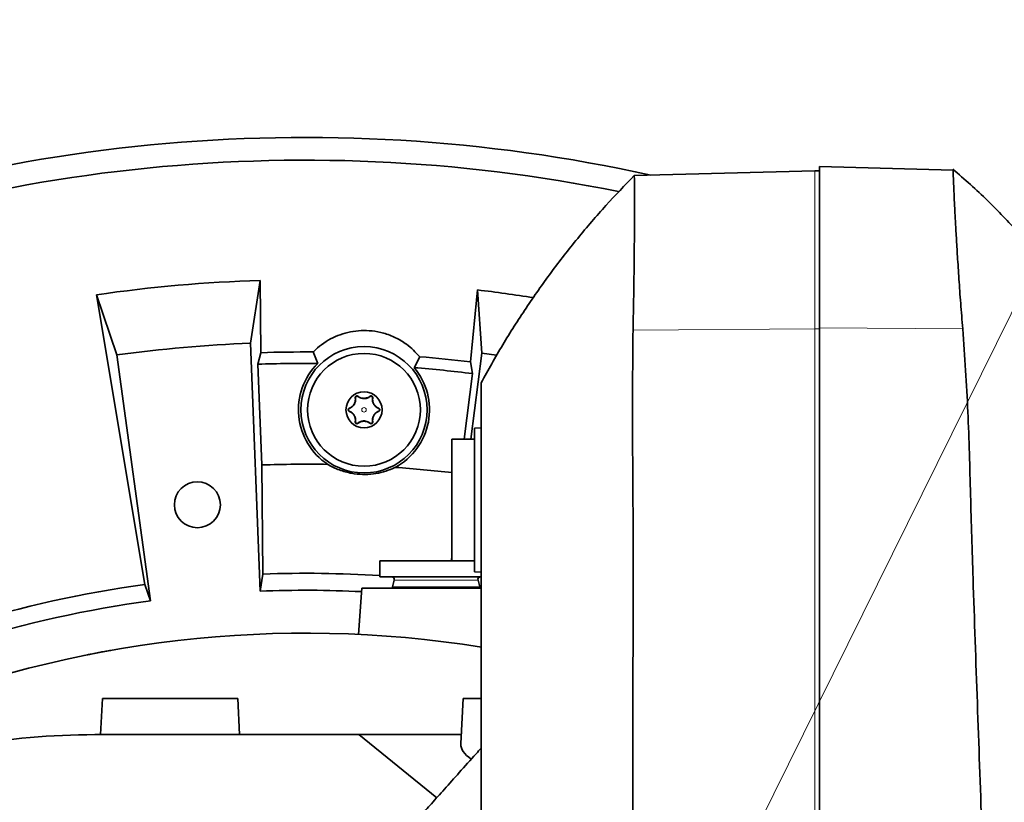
# Model space of a CAD drawing. Header units: millimetres. Extents: x 0 to 14900, y 0 to 10500.
# Tile 33 of 46: x 10758 to 10976, y 5941 to 6115. Entities that reach past the tile are written whole.
import ezdxf

# ---------------------------------------------------------------- set-up
doc = ezdxf.new("R2010")
doc.units = ezdxf.units.MM
doc.header["$LTSCALE"] = 25
doc.styles.add('SLDTEXTSTYLE0', font='TXT', dxfattribs={"width": 0.605})
doc.dimstyles.new('SLDDIMSTYLE1', dxfattribs={"dimtxt": 87.5, "dimasz": 87.5, "dimexe": 0, "dimexo": 0.0625, "dimgap": 21.875, "dimtad": 1, "dimdec": 4, "dimlfac": 25, "dimzin": 12, "dimdsep": 46, "dimtxsty": 'SLDTEXTSTYLE0', "dimsah": 1, "dimcen": 0.09, "dimadec": 1, "dimazin": 3, "dimtfac": 1, "dimtofl": 0, "dimtmove": 0, "dimatfit": 3, "dimfxl": 1, "dimfrac": 2, "dimtolj": 1, "dimtzin": 12, "dimarcsym": 0})
doc.dimstyles.new('SLDDIMSTYLE2', dxfattribs={"dimtxt": 87.5, "dimasz": 87.5, "dimexe": 0, "dimexo": 0.0625, "dimgap": 21.875, "dimtad": 1, "dimdec": 1, "dimrnd": 1e-09, "dimzin": 12, "dimdsep": 46, "dimtxsty": 'SLDTEXTSTYLE0', "dimsah": 1, "dimcen": 0, "dimadec": 0, "dimazin": 3, "dimtfac": 1, "dimtofl": 0, "dimtmove": 0, "dimatfit": 3, "dimfxl": 1, "dimfrac": 2, "dimtolj": 1, "dimtzin": 12, "dimarcsym": 0})

# ---------------------------------------------------------------- blocks, each defined once
blk = doc.blocks.new('_D_6')
at = {"color": 7, "linetype": 'Continuous', "lineweight": 0}
for p, q in [((8210.66, 6193.83), (7985.54, 6233.52)), ((12219.93, 5733.49), (13700.97, 5733.49))]:
    blk.add_line(p, q, dxfattribs=at)
at = {"color": 7, "linetype": 'Continuous', "lineweight": 18}
blk.add_arc((10821.38, 5733.49), 2842.09, 0, 170, dxfattribs=at)
for points in [[(8022.47, 6227.01), (8051.27, 6310.58), (8026.72, 6315.29)], [(13663.47, 5733.49), (13674.62, 5821.17), (13649.62, 5820.78)]]:
    blk.add_solid(points, dxfattribs=at)
at = {"color": 7, "linetype": 'Continuous', "lineweight": 18, "insert": (10955.07, 8687.96), "char_height": 87.5, "attachment_point": 1, "rotation": 355, "style": 'SLDTEXTSTYLE0'}
blk.add_mtext('170°', dxfattribs=at)
blk = doc.blocks.new('_D_8')
at = {"color": 7, "linetype": 'Continuous', "lineweight": 0}
for q in [(11817.74, 6729.85), (10821.38, 5733.49)]:
    blk.add_line((11465.55, 6377.66), q, dxfattribs=at)
at = {"color": 7, "linetype": 'Continuous', "lineweight": 18}
blk.add_solid([(11465.55, 6377.66), (11536.27, 6430.69), (11518.59, 6448.37)], dxfattribs=at)
at = {"color": 7, "linetype": 'Continuous', "lineweight": 18, "insert": (11534.91, 6606.39), "char_height": 87.5, "attachment_point": 1, "rotation": 45, "style": 'SLDTEXTSTYLE0'}
blk.add_mtext('R911', dxfattribs=at)
blk = doc.blocks.new('_D_9')
at = {"color": 7, "linetype": 'Continuous', "lineweight": 0}
blk.add_line((11974.96, 8064.68), (10821.38, 5733.49), dxfattribs=at)
at = {"color": 7, "linetype": 'Continuous', "lineweight": 18}
blk.add_solid([(11974.96, 8064.68), (11924.94, 7991.8), (11947.35, 7980.71)], dxfattribs=at)
at = {"color": 7, "linetype": 'Continuous', "lineweight": 18, "insert": (11217.86, 6788.82), "char_height": 87.5, "attachment_point": 1, "rotation": 63.6718, "style": 'SLDTEXTSTYLE0'}
blk.add_mtext('R2601', dxfattribs=at)

msp = doc.modelspace()

# ---------------------------------------------------------------- linework, layer by layer
at = {"color": 7, "linetype": 'Continuous', "lineweight": 35}
for p, q in [((10894.3111532, 6080.4099109), (10934.3804458, 6081.4591623)), ((10934.3804458, 6081.4591623), (10935.3804458, 6081.4853482)), ((10935.3804458, 6082.3806045), (10965.0856028, 6081.6027476)), ((10935.3804458, 6082.3806045), (10935.3804458, 6046.669504)), ((10811.3699206, 6057.1582401), (10809.2099029, 6043.2463494)), ((10811.5142789, 6041.14605), (10811.3699206, 6057.1582401)), ((10859.5628292, 6055.0540922), (10858.0234659, 6039.115415)), ((10860.5021263, 6041.0068826), (10859.5628292, 6055.0540922)), ((10775.0336808, 6053.979231), (10785.7572211, 5989.7834892)), ((10779.5766574, 6040.6537764), (10775.0336808, 6053.979231)), ((10935.3804458, 6046.669504), (10935.3804458, 5786.1892603)), ((10809.2099029, 6043.2463494), (10811.3691928, 5988.2887524)), ((10810.8613868, 6038.5903718), (10811.5142789, 6041.14605)), ((10824.1074855, 6038.7594698), (10823.1155326, 6041.299315)), ((10858.0822814, 6021.9853482), (10860.5021263, 6041.0068826)), ((10860.5021263, 6041.0068826), (10863.8024308, 6040.5690098)), ((10786.9934586, 5986.156152), (10779.5766574, 6040.6537764)), ((10846.7288692, 6040.2587272), (10845.5173446, 6037.8159844)), ((10858.0234659, 6039.115415), (10858.4511316, 6036.5125587)), ((10810.8613868, 6038.5903718), (10811.7386427, 6016.2627174)), ((10856.603037, 6021.9853482), (10858.4511316, 6036.5125587)), ((10860.3804458, 6024.4853482), (10858.8804458, 6024.4067365)), ((10858.8804458, 6024.4067365), (10858.8804458, 5992.5639599)), ((10858.8804458, 6021.9853482), (10853.8804458, 6021.9853482)), ((10853.8804458, 6021.9853482), (10853.8804458, 5994.9853482)), ((10811.9567686, 5992.0756526), (10811.7386427, 6016.2627174)), ((10853.8804458, 5996.2190986), (10853.7612863, 5994.9853482)), ((10837.8804458, 5994.9853482), (10837.8804458, 5991.4853482)), ((10837.8804458, 5994.9853482), (10853.8804458, 5994.9853482)), ((10853.8804458, 5994.9853482), (10858.8804458, 5994.9853482)), ((10811.9567686, 5992.0756526), (10811.3691928, 5988.2887524)), ((10837.8804458, 5991.4853482), (10860.5220412, 5991.4853482)), ((10858.8804458, 5992.5639599), (10860.3804458, 5992.4853482)), ((10785.7572211, 5989.7834892), (10786.9934586, 5986.156152)), ((10833.8804458, 5988.9853482), (10833.1614956, 5978.7038808)), ((10860.427599, 5988.9853482), (10833.8804458, 5988.9853482)), ((10841.087294, 5990.7300568), (10840.6872607, 5989.237112)), ((10860.073631, 5989.237112), (10859.6735976, 5990.7300568)), ((10776.3804458, 5964.4853482), (10775.9611836, 5956.4853482)), ((10776.3804458, 5964.4853482), (10806.3804458, 5964.4853482)), ((10806.7997081, 5956.4853482), (10806.3804458, 5964.4853482)), ((10856.3804458, 5964.4853482), (10855.8562495, 5954.4830858)), ((10856.3804458, 5964.4853482), (10860.2575805, 5964.4853482)), ((10774.6764156, 5956.4853482), (10833.2450216, 5956.4853482)), ((10833.2450216, 5956.4853482), (10850.5063336, 5942.4879699)), ((10855.9611836, 5956.4853482), (10833.2450216, 5956.4853482))]:
    msp.add_line(p, q, dxfattribs=at)
at = {"color": 8, "linetype": 'Continuous', "lineweight": 18}
for p, q in [((10934.3804458, 6081.4591623), (10934.3804458, 6046.4075577)), ((10894.0489368, 6046.1073259), (10934.3804458, 6046.4075577)), ((10934.3804458, 6046.4075577), (10935.3804458, 6046.4150018)), ((10934.3804458, 6046.4075577), (10934.3804458, 5785.9273139)), ((10935.3804458, 6046.669504), (10967.1864593, 6046.4327369)), ((10832.5048365, 6031.1238937), (10832.4407304, 6031.1148109)), ((10833.0332031, 6031.4289463), (10833.073122, 6031.4799224)), ((10835.7276886, 6031.4289463), (10835.6877696, 6031.4799224)), ((10836.2560551, 6031.1238937), (10836.3201613, 6031.1148109)), ((10831.1575938, 6028.7904008), (10831.1334066, 6028.8504597)), ((10831.1575938, 6028.1802956), (10831.1334066, 6028.1202367)), ((10837.6032979, 6028.7904008), (10837.627485, 6028.8504597)), ((10837.6032979, 6028.1802956), (10837.627485, 6028.1202367)), ((10832.5048365, 6025.8468027), (10832.4407304, 6025.8558855)), ((10836.2560551, 6025.8468027), (10836.3201613, 6025.8558855)), ((10833.0332031, 6025.5417502), (10833.073122, 6025.490774)), ((10835.7276886, 6025.5417502), (10835.6877696, 6025.490774)), ((10840.6872607, 5989.237112), (10860.073631, 5989.237112)), ((10841.087294, 5990.7300568), (10859.6735976, 5990.7300568))]:
    msp.add_line(p, q, dxfattribs=at)
at = {"color": 7, "linetype": 'Continuous', "lineweight": 35}
for centre, radius in [((10834.3804458, 6028.4853482), 14), ((10834.3804458, 6028.4853482), 12.5), ((10834.3804458, 6028.4853482), 4), ((10797.4126166, 6007.4388902), 5.1)]:
    msp.add_circle(centre, radius, dxfattribs=at)
at = {"color": 8, "linetype": 'Continuous', "lineweight": 18}
msp.add_circle((10834.3804458, 6028.4853482), 0.5, dxfattribs=at)
at = {"color": 7, "linetype": 'Continuous', "lineweight": 18}
for radius in [2601, 911]:
    msp.add_arc((10821.3804458, 5733.4853482), radius, 190, 170, dxfattribs=at)
at = {"color": 7, "linetype": 'Continuous', "lineweight": 35}
for centre, radius, start, end in [((10821.3804458, 5733.4853482), 355.3711066, 77.554426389, 113.552058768), ((10821.3804458, 5733.4853482), 350.3352259, 78.564005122, 114.029950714), ((10821.3804458, 5733.4853482), 323.8276572, 91.771473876, 98.228526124), ((10821.3804458, 5733.4853482), 323.8276572, 81.019545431, 83.228526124), ((10821.3804458, 5733.4853482), 310, 92.25, 97.75), ((10821.3804458, 5733.4853482), 307.8188569, 89.677038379, 91.836750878), ((10821.3804458, 5733.4853482), 307.8188569, 83.163249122, 85.276429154), ((10821.3804458, 5733.4853482), 305.2863017, 89.488185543, 91.974595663), ((10834.3804458, 6028.4853482), 14.5289809, 134.996761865, 236.402039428), ((10834.3804458, 6028.4853482), 14.5289809, 298.551428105, 39.956705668), ((10821.3804458, 5733.4853482), 305.2863017, 83.025404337, 85.46528199), ((10821.3804458, 5733.4853482), 282.9416988, 88.995503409, 91.952846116), ((10821.3804458, 5733.4853482), 282.9416988, 83.404181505, 85.957964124), ((10821.3804458, 5733.4853482), 258.7619586, 86.344044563, 92.087077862), ((10840.5077385, 5990.8853482), 0.6, 345, 90), ((10860.2531531, 5990.8853482), 0.6, 90, 195), ((10821.3804458, 5733.4853482), 258.7619586, 97.912922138, 107.087077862), ((10840.8804458, 5989.1853482), 0.2, 165, 270), ((10859.8804458, 5989.1853482), 0.2, 270, 14.999999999), ((10821.3804458, 5733.4853482), 255, 87.202901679, 92.25), ((10821.3804458, 5733.4853482), 255, 97.75, 107.25), ((10821.3804458, 5733.4853482), 245.5, 80.852896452, 112.38532819), ((10774.6764156, 5795.9776572), 160.507691, 90, 100.279979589)]:
    msp.add_arc(centre, radius, start, end, dxfattribs=at)
msp.add_ellipse((10871.3804458, 5954.3525594), major_axis=(15.5276163, 0), ratio=0.4005407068, start_param=3.120604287, end_param=3.6953649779, dxfattribs=at)
for points, knots in [([(10894.3191243, 6080.4022197), (10892.2158822, 6078.225448), (10887.9216572, 6073.7810963), (10881.7757277, 6066.5912337), (10875.8492319, 6059.0046628), (10870.3044749, 6051.1222717), (10865.1138163, 6043.0033769), (10861.9489528, 6037.3079854), (10860.3804458, 6034.4853482)], [0, 0, 0, 0, 0.1660570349, 0.3390414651, 0.5089121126, 0.6756138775, 0.8392341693, 1, 1, 1, 1]), ([(10894.3111532, 6080.4099109), (10894.3307086, 6080.2763402), (10894.3698193, 6080.0091985), (10894.3944426, 6077.9162959), (10894.3991625, 6074.6080672), (10894.3801837, 6070.1023395), (10894.3377724, 6064.5170866), (10894.2689045, 6058.4545506), (10894.1801904, 6052.2609211), (10894.0926879, 6048.1585212), (10894.0489368, 6046.1073259)], [0, 0, 0, 0, 0.1314265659, 0.26285342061, 0.39427942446, 0.52570550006, 0.6571404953, 0.78857533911, 0.89428791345, 1, 1, 1, 1]), ([(10979.549861, 6067.7529127), (10977.3047059, 6070.1648565), (10972.6983212, 6075.1134416), (10967.6040691, 6079.5586222), (10964.992759, 6081.8372187)], [0, 0, 0, 0, 0.4874006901, 1, 1, 1, 1]), ([(10967.1864593, 6046.4327369), (10967.0300831, 6048.3348843), (10966.7167297, 6052.14649), (10966.3379259, 6057.5157964), (10966.0214908, 6062.3869244), (10965.762426, 6066.6889125), (10965.551877, 6070.4349704), (10965.3800869, 6073.7112799), (10965.2461305, 6076.4563694), (10965.1483433, 6078.6583862), (10965.0867959, 6080.3145488), (10965.0579179, 6081.3944223), (10965.0763745, 6081.5333059), (10965.0856028, 6081.6027476)], [0, 0, 0, 0, 0.0956940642, 0.1917559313, 0.2874506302, 0.3747697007, 0.462367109, 0.549685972, 0.6370086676, 0.724609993, 0.8119325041, 0.9059664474, 1, 1, 1, 1]), ([(10846.7288692, 6040.2587272), (10845.8109417, 6041.2294651), (10844.2672149, 6042.8620059), (10841.4316575, 6044.5277254), (10838.834804, 6045.5272851), (10836.2343589, 6046.0255791), (10833.7556832, 6046.100982), (10831.3731767, 6045.8186776), (10829.0878605, 6045.1828199), (10826.9231635, 6044.2264043), (10824.938819, 6042.9620403), (10823.7218844, 6041.9129144), (10823.1489244, 6041.3331059), (10823.1155326, 6041.299315)], [0, 0, 0, 0, 0.1557395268, 0.2619153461, 0.3680183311, 0.4631649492, 0.5506174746, 0.6380796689, 0.7253659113, 0.8126850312, 0.9035104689, 0.9943766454, 1, 1, 1, 1]), ([(10894.0489368, 6046.1073259), (10893.9894947, 6039.7759508), (10893.8706034, 6027.1124273), (10894.1351547, 6001.7892384), (10893.9708307, 5957.4740832), (10894.0714724, 5883.3109022), (10894.0511774, 5821.809354), (10894.0392375, 5785.62701)], [0, 0, 0, 0, 0.0729156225, 0.145840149, 0.2916788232, 0.5832833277, 1, 1, 1, 1]), ([(10973.8848981, 5785.9026293), (10973.7503332, 5810.8891122), (10973.4812048, 5860.8618424), (10971.7617325, 5929.2735013), (10969.8383764, 5978.8333731), (10968.894042, 6009.5696151), (10968.4615785, 6028.017798), (10967.6114365, 6040.2953269), (10967.1864593, 6046.4327369)], [0, 0, 0, 0, 0.2876477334, 0.5752927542, 0.787631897, 0.8584324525, 0.9292318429, 1, 1, 1, 1]), ([(10860.3804458, 6034.4853482), (10860.3804458, 6034.4697229), (10860.3804458, 6034.4378318), (10860.3804458, 6034.6430548), (10860.3804458, 6034.1921882), (10860.3804458, 6033.0068039), (10860.3804458, 6030.8356201), (10860.3804458, 6027.4608855), (10860.3804458, 6023.1145071), (10860.3804458, 6017.9970276), (10860.3804458, 6012.1794002), (10860.3804458, 5991.1374587), (10860.3804458, 5937.4716514), (10860.3804458, 5873.3260725), (10860.3804458, 5819.3250119), (10860.3804458, 5796.0975181), (10860.3804458, 5782.811727), (10860.3804458, 5772.2433382), (10860.3804458, 5760.7800687), (10860.3804458, 5748.3589976), (10860.3804458, 5735.6817029), (10860.3804458, 5723.0168098), (10860.3804458, 5710.5177536), (10860.3804458, 5698.2099724), (10860.3804458, 5686.0058101), (10860.3804458, 5674.1741971), (10860.3804458, 5662.8523695), (10860.3804458, 5652.0506056), (10860.3804458, 5641.7014994), (10860.3804458, 5632.0381098), (10860.3804458, 5623.1593431), (10860.3804458, 5615.0721861), (10860.3804458, 5607.7331593), (10860.3804458, 5601.321944), (10860.3804458, 5595.8973743), (10860.3804458, 5591.4440392), (10860.3804458, 5587.9453471), (10860.3804458, 5585.5390669), (10860.3804458, 5584.172538), (10860.3804458, 5584.099449), (10860.3804458, 5584.0667002)], [0, 0, 0, 0, 0.0165413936, 0.0337610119, 0.0424078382, 0.0511979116, 0.0624911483, 0.0741115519, 0.0854047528, 0.0970246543, 0.1083221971, 0.1199473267, 0.2105582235, 0.391780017, 0.4624319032, 0.4977578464, 0.5154208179, 0.5330838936, 0.5541456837, 0.5753534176, 0.597022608, 0.6188515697, 0.6399133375, 0.661121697, 0.6827913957, 0.704620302, 0.7256711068, 0.7468676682, 0.7685248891, 0.7903415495, 0.8114050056, 0.8326151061, 0.8542867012, 0.8761175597, 0.8971676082, 0.9183633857, 0.9400197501, 0.9618355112, 0.9828997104, 1, 1, 1, 1]), ([(10832.4407304, 6031.1148109), (10832.4480129, 6031.0567814), (10832.4626196, 6030.9403904), (10832.4660417, 6030.7555999), (10832.4554241, 6030.5939911), (10832.4364305, 6030.4587721), (10832.4125566, 6030.3340085), (10832.373392, 6030.1837424), (10832.3213828, 6030.037576), (10832.2703255, 6029.9203874), (10832.2273935, 6029.8329947), (10832.1793421, 6029.7458197), (10832.1141056, 6029.6398635), (10832.0281448, 6029.518794), (10831.9293435, 6029.4012413), (10831.8350102, 6029.3034917), (10831.7473431, 6029.2224974), (10831.6572536, 6029.1482093), (10831.5610788, 6029.0773787), (10831.4593484, 6029.0112643), (10831.3159033, 6028.9288098), (10831.2065597, 6028.881866), (10831.1334066, 6028.8504597)], [0, 0, 0, 0, 0.0715706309, 0.1435505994, 0.2172613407, 0.2545180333, 0.2919250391, 0.3514415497, 0.4121427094, 0.4418710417, 0.4718435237, 0.5026470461, 0.5337582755, 0.5868010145, 0.6411743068, 0.6818864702, 0.7229296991, 0.7647937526, 0.8068631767, 0.8547536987, 0.9028272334, 1, 1, 1, 1]), ([(10832.5048365, 6031.1238937), (10832.5124473, 6031.0608753), (10832.5277248, 6030.9343757), (10832.5294538, 6030.7373894), (10832.5138059, 6030.5345077), (10832.4823398, 6030.3555637), (10832.4434033, 6030.2044008), (10832.403912, 6030.0814564), (10832.3560514, 6029.9584217), (10832.2819156, 6029.7978288), (10832.1924399, 6029.6432055), (10832.0900258, 6029.4986546), (10832.0027966, 6029.3903689), (10831.9055701, 6029.2846205), (10831.7981861, 6029.1827277), (10831.6846226, 6029.0887105), (10831.541566, 6028.986061), (10831.3669455, 6028.8809685), (10831.2276391, 6028.8207031), (10831.1575938, 6028.7904008)], [0, 0, 0, 0, 0.0695644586, 0.1396397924, 0.2115904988, 0.2843480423, 0.3270040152, 0.3699027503, 0.4136467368, 0.4577216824, 0.5436662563, 0.5873788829, 0.6317901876, 0.6813879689, 0.7313768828, 0.7824403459, 0.8338127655, 0.916438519, 1, 1, 1, 1]), ([(10833.073122, 6031.4799224), (10833.0536763, 6031.4938271), (10833.0142666, 6031.5220071), (10832.9491887, 6031.5483379), (10832.8846398, 6031.5627566), (10832.827561, 6031.5665914), (10832.7712501, 6031.5621843), (10832.7182198, 6031.5506333), (10832.6654082, 6031.531035), (10832.6175291, 6031.5048939), (10832.5751758, 6031.4735633), (10832.5394021, 6031.4392811), (10832.5086153, 6031.401294), (10832.480075, 6031.3556095), (10832.4564285, 6031.3018529), (10832.4405753, 6031.2400783), (10832.4343021, 6031.1766727), (10832.4385733, 6031.1355692), (10832.4407304, 6031.1148109)], [0, 0, 0, 0, 0.0885861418, 0.1795326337, 0.2423999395, 0.306789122, 0.3587859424, 0.4121874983, 0.4642474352, 0.5182091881, 0.56475533, 0.6126162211, 0.6601364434, 0.7087086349, 0.7766638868, 0.8465726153, 0.922515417, 1, 1, 1, 1]), ([(10833.0332031, 6031.4289463), (10833.0173335, 6031.4402273), (10832.9853296, 6031.4629777), (10832.9281995, 6031.4865068), (10832.8682738, 6031.4993242), (10832.8070787, 6031.5006414), (10832.7507902, 6031.4917057), (10832.6979927, 6031.473645), (10832.6522614, 6031.4491814), (10832.6115786, 6031.4183852), (10832.5773139, 6031.3832393), (10832.5487254, 6031.3434767), (10832.5262393, 6031.2999217), (10832.5104791, 6031.2529938), (10832.4994026, 6031.1932797), (10832.5027513, 6031.15052), (10832.5048365, 6031.1238937)], [0, 0, 0, 0, 0.0794047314, 0.1601346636, 0.2437650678, 0.3159148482, 0.3907637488, 0.4542619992, 0.5198766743, 0.5792442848, 0.6403150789, 0.7002182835, 0.7616470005, 0.8258370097, 0.8915493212, 1, 1, 1, 1]), ([(10835.7276886, 6031.4289463), (10835.5228109, 6031.2951942), (10835.1812626, 6031.0722184), (10834.565453, 6030.9461157), (10834.0296946, 6030.9686722), (10833.4926817, 6031.1194029), (10833.2001411, 6031.3164828), (10833.0332031, 6031.4289463)], [0, 0, 0, 0, 0.26399829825, 0.44010726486, 0.61703614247, 0.78146194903, 1, 1, 1, 1]), ([(10835.6877696, 6031.4799224), (10835.5157427, 6031.3627216), (10835.253782, 6031.1842496), (10834.7878679, 6031.0515027), (10834.4084063, 6031.011804), (10834.0099063, 6031.0427731), (10833.5207366, 6031.1755037), (10833.2472932, 6031.3614702), (10833.073122, 6031.4799224)], [0, 0, 0, 0, 0.24980736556, 0.38040379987, 0.49160505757, 0.60309321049, 0.7471883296, 1, 1, 1, 1]), ([(10836.3201613, 6031.1148109), (10836.3225128, 6031.139303), (10836.327283, 6031.1889856), (10836.3167118, 6031.2600182), (10836.2959514, 6031.3235949), (10836.270297, 6031.3744174), (10836.2379878, 6031.4204501), (10836.2012184, 6031.4600866), (10836.1577258, 6031.4954469), (10836.1111325, 6031.523314), (10836.0628661, 6031.5438634), (10836.0152711, 6031.5573273), (10835.9669577, 6031.5646407), (10835.9129874, 6031.5661233), (10835.8544662, 6031.5592476), (10835.7936216, 6031.5416961), (10835.7367686, 6031.5155201), (10835.7042053, 6031.4918629), (10835.6877696, 6031.4799224)], [0, 0, 0, 0, 0.0911364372, 0.1848714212, 0.2471605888, 0.3109607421, 0.3626486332, 0.4157365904, 0.4674855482, 0.5211098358, 0.5675724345, 0.6153354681, 0.662988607, 0.7116910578, 0.7801179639, 0.8505111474, 0.9245485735, 1, 1, 1, 1]), ([(10836.2560551, 6031.1238937), (10836.2577698, 6031.1408961), (10836.261238, 6031.1752864), (10836.2557893, 6031.2298765), (10836.2407515, 6031.2863378), (10836.2150607, 6031.339813), (10836.1804594, 6031.3875344), (10836.1409955, 6031.4258419), (10836.0966835, 6031.4564565), (10836.051092, 6031.478362), (10836.0032581, 6031.4928848), (10835.9550075, 6031.5000052), (10835.9060987, 6031.4998969), (10835.8571432, 6031.492504), (10835.8092109, 6031.4774748), (10835.7651298, 6031.4562267), (10835.7396941, 6031.4376937), (10835.7276886, 6031.4289463)], [0, 0, 0, 0, 0.0697615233, 0.1411043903, 0.2177353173, 0.2971109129, 0.3657565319, 0.4368866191, 0.4983744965, 0.5618064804, 0.6208627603, 0.6815370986, 0.7425290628, 0.8050279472, 0.8713837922, 0.9392940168, 1, 1, 1, 1]), ([(10837.6032979, 6028.7904008), (10837.5454847, 6028.8150599), (10837.4294425, 6028.8645553), (10837.2596338, 6028.9603153), (10837.0933421, 6029.0736695), (10836.9549148, 6029.1889214), (10836.8433694, 6029.2974681), (10836.7561647, 6029.3929634), (10836.6730475, 6029.4957954), (10836.570487, 6029.6399526), (10836.480572, 6029.7947928), (10836.4058705, 6029.9559601), (10836.3433684, 6030.116073), (10836.2849652, 6030.3162427), (10836.2491946, 6030.5222379), (10836.2343892, 6030.6969405), (10836.2318929, 6030.8404341), (10836.2381622, 6030.9832425), (10836.2500828, 6031.0769469), (10836.2560551, 6031.1238937)], [0, 0, 0, 0, 0.0688863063, 0.1382679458, 0.2094617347, 0.2814319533, 0.3241847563, 0.3674590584, 0.4110192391, 0.4551899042, 0.5413332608, 0.5851513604, 0.6296751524, 0.7115088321, 0.7945753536, 0.8453405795, 0.896357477, 0.948074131, 1, 1, 1, 1]), ([(10837.627485, 6028.8504597), (10837.580881, 6028.8699216), (10837.4874806, 6028.9089258), (10837.3478782, 6028.9828988), (10837.2082877, 6029.0701874), (10837.0687936, 6029.1740798), (10836.9536984, 6029.2760128), (10836.8629892, 6029.3682773), (10836.781134, 6029.4598153), (10836.6874949, 6029.5791776), (10836.5891279, 6029.7293771), (10836.5029884, 6029.8897775), (10836.4412302, 6030.0332624), (10836.3976189, 6030.1573141), (10836.3671428, 6030.2608258), (10836.3424339, 6030.3638833), (10836.3189392, 6030.4893171), (10836.3014745, 6030.6349337), (10836.2950203, 6030.7990022), (10836.3002927, 6030.9596312), (10836.3135279, 6031.0630024), (10836.3201613, 6031.1148109)], [0, 0, 0, 0, 0.0618761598, 0.1240077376, 0.187142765, 0.2507589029, 0.3153385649, 0.3481464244, 0.3811487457, 0.4359266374, 0.4922077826, 0.5470402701, 0.6035683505, 0.639041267, 0.6748023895, 0.7113046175, 0.7480000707, 0.8099144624, 0.8723482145, 0.9360223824, 1, 1, 1, 1]), ([(10831.1334066, 6028.8504597), (10831.1134985, 6028.8415183), (10831.0732528, 6028.8234425), (10831.0205991, 6028.7844688), (10830.9756669, 6028.7388679), (10830.9418067, 6028.6917162), (10830.915609, 6028.6408425), (10830.8974134, 6028.5890397), (10830.8863305, 6028.5329591), (10830.8836583, 6028.4776854), (10830.8884971, 6028.424537), (10830.8993331, 6028.3758995), (10830.9159271, 6028.3297734), (10830.9400671, 6028.2819939), (10830.973429, 6028.2343266), (10831.0188153, 6028.1876997), (10831.0724818, 6028.1476866), (10831.1129385, 6028.1294587), (10831.1334066, 6028.1202367)], [0, 0, 0, 0, 0.0809781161, 0.1637032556, 0.2283247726, 0.2945023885, 0.3474451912, 0.4018071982, 0.4548191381, 0.5098124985, 0.5566451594, 0.6048368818, 0.6520065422, 0.700236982, 0.7668698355, 0.8354203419, 0.9167351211, 1, 1, 1, 1]), ([(10831.1575938, 6028.7904008), (10831.1371767, 6028.7808764), (10831.0989615, 6028.7630494), (10831.0487858, 6028.7220966), (10831.0091873, 6028.6758373), (10830.9789917, 6028.6230809), (10830.9600002, 6028.5697737), (10830.9505558, 6028.5151838), (10830.9500009, 6028.4636035), (10830.9573496, 6028.4133461), (10830.9715892, 6028.3664632), (10830.9926112, 6028.3222725), (10831.0199628, 6028.2815019), (10831.0535635, 6028.2449777), (10831.0987598, 6028.2079982), (10831.1355322, 6028.1906835), (10831.1575938, 6028.1802956)], [0, 0, 0, 0, 0.0917187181, 0.1716730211, 0.2545026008, 0.3259360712, 0.4000273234, 0.4630813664, 0.5282154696, 0.5874794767, 0.6484276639, 0.708513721, 0.7701201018, 0.8347151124, 0.9008374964, 1, 1, 1, 1]), ([(10831.1334066, 6028.1202367), (10831.1800106, 6028.1007748), (10831.273411, 6028.0617706), (10831.4130135, 6027.9877976), (10831.5526039, 6027.900509), (10831.6920981, 6027.7966166), (10831.8071933, 6027.6946837), (10831.8979024, 6027.6024192), (10831.9797577, 6027.5108811), (10832.0733968, 6027.3915188), (10832.1717638, 6027.2413193), (10832.2579033, 6027.080919), (10832.3196615, 6026.937434), (10832.3632728, 6026.8133823), (10832.3937489, 6026.7098706), (10832.4184578, 6026.6068131), (10832.4419525, 6026.4813793), (10832.4594172, 6026.3357627), (10832.4658714, 6026.1716942), (10832.4605989, 6026.0110652), (10832.4473637, 6025.907694), (10832.4407304, 6025.8558855)], [0, 0, 0, 0, 0.0618761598, 0.1240077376, 0.187142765, 0.2507589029, 0.3153385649, 0.3481464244, 0.3811487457, 0.4359266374, 0.4922077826, 0.5470402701, 0.6035683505, 0.639041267, 0.6748023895, 0.7113046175, 0.7480000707, 0.8099144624, 0.8723482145, 0.9360223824, 1, 1, 1, 1]), ([(10831.1575938, 6028.1802956), (10831.215407, 6028.1556366), (10831.3314491, 6028.1061411), (10831.5012579, 6028.0103811), (10831.6675495, 6027.8970269), (10831.8059768, 6027.781775), (10831.9175223, 6027.6732283), (10832.0047269, 6027.577733), (10832.0878442, 6027.474901), (10832.1904046, 6027.3307439), (10832.2803196, 6027.1759036), (10832.3550212, 6027.0147363), (10832.4175232, 6026.8546235), (10832.4759264, 6026.6544537), (10832.5116971, 6026.4484585), (10832.5265024, 6026.2737559), (10832.5289987, 6026.1302623), (10832.5227295, 6025.9874539), (10832.5108088, 6025.8937495), (10832.5048365, 6025.8468027)], [0, 0, 0, 0, 0.06888630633, 0.13826794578, 0.20946173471, 0.2814319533, 0.3241847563, 0.36745905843, 0.4110192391, 0.45518990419, 0.54133326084, 0.58515136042, 0.62967515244, 0.71150883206, 0.79457535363, 0.84534057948, 0.89635747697, 0.94807413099, 1, 1, 1, 1]), ([(10836.2560551, 6025.8468027), (10836.2484443, 6025.9098211), (10836.2331669, 6026.0363207), (10836.2314378, 6026.233307), (10836.2470858, 6026.4361887), (10836.2785518, 6026.6151327), (10836.3174883, 6026.7662956), (10836.3569797, 6026.88924), (10836.4048402, 6027.0122747), (10836.478976, 6027.1728676), (10836.5684518, 6027.3274909), (10836.6708658, 6027.4720418), (10836.758095, 6027.5803275), (10836.8553215, 6027.6860759), (10836.9627056, 6027.7879687), (10837.076269, 6027.8819859), (10837.2193257, 6027.9846354), (10837.3939461, 6028.0897279), (10837.5332525, 6028.1499933), (10837.6032979, 6028.1802956)], [0, 0, 0, 0, 0.06956445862, 0.13963979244, 0.21159049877, 0.28434804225, 0.32700401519, 0.36990275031, 0.41364673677, 0.45772168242, 0.54366625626, 0.58737888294, 0.63179018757, 0.68138796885, 0.73137688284, 0.78244034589, 0.83381276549, 0.91643851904, 1, 1, 1, 1]), ([(10836.3201613, 6025.8558855), (10836.3128787, 6025.913915), (10836.2982721, 6026.030306), (10836.2948499, 6026.2150965), (10836.3054676, 6026.3767053), (10836.3244612, 6026.5119243), (10836.348335, 6026.6366879), (10836.3874997, 6026.786954), (10836.4395088, 6026.9331204), (10836.4905661, 6027.050309), (10836.5334982, 6027.1377017), (10836.5815495, 6027.2248767), (10836.646786, 6027.330833), (10836.7327469, 6027.4519024), (10836.8315481, 6027.5694551), (10836.9258815, 6027.6672047), (10837.0135486, 6027.748199), (10837.103638, 6027.8224871), (10837.1998129, 6027.8933177), (10837.3015433, 6027.9594322), (10837.4449883, 6028.0418866), (10837.5543319, 6028.0888304), (10837.627485, 6028.1202367)], [0, 0, 0, 0, 0.0715706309, 0.1435505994, 0.2172613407, 0.2545180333, 0.2919250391, 0.3514415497, 0.4121427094, 0.4418710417, 0.4718435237, 0.5026470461, 0.5337582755, 0.5868010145, 0.6411743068, 0.6818864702, 0.7229296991, 0.7647937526, 0.8068631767, 0.8547536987, 0.9028272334, 1, 1, 1, 1]), ([(10837.6032979, 6028.1802956), (10837.6237149, 6028.18982), (10837.6619301, 6028.207647), (10837.7121059, 6028.2485998), (10837.7517043, 6028.2948591), (10837.7819, 6028.3476155), (10837.8008914, 6028.4009227), (10837.8103359, 6028.4555126), (10837.8108907, 6028.5070929), (10837.8035421, 6028.5573503), (10837.7893024, 6028.6042332), (10837.7682804, 6028.6484239), (10837.7409289, 6028.6891945), (10837.7073281, 6028.7257188), (10837.6621318, 6028.7626982), (10837.6253594, 6028.7800129), (10837.6032979, 6028.7904008)], [0, 0, 0, 0, 0.0917187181, 0.1716730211, 0.2545026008, 0.3259360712, 0.4000273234, 0.4630813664, 0.5282154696, 0.5874794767, 0.6484276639, 0.708513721, 0.7701201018, 0.8347151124, 0.9008374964, 1, 1, 1, 1]), ([(10837.627485, 6028.1202367), (10837.6473931, 6028.1291782), (10837.6876388, 6028.1472539), (10837.7402926, 6028.1862276), (10837.7852247, 6028.2318285), (10837.819085, 6028.2789802), (10837.8452827, 6028.329854), (10837.8634783, 6028.3816567), (10837.8745611, 6028.4377373), (10837.8772333, 6028.493011), (10837.8723945, 6028.5461594), (10837.8615585, 6028.594797), (10837.8449645, 6028.640923), (10837.8208245, 6028.6887025), (10837.7874626, 6028.7363698), (10837.7420764, 6028.7829968), (10837.6884099, 6028.8230098), (10837.6479531, 6028.8412377), (10837.627485, 6028.8504597)], [0, 0, 0, 0, 0.0809781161, 0.1637032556, 0.2283247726, 0.2945023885, 0.3474451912, 0.4018071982, 0.454819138, 0.5098124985, 0.5566451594, 0.6048368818, 0.6520065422, 0.700236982, 0.7668698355, 0.8354203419, 0.9167351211, 1, 1, 1, 1]), ([(10832.4407304, 6025.8558855), (10832.4383788, 6025.8313934), (10832.4336086, 6025.7817108), (10832.4441798, 6025.7106782), (10832.4649403, 6025.6471015), (10832.4905947, 6025.596279), (10832.5229038, 6025.5502463), (10832.5596732, 6025.5106098), (10832.6031659, 6025.4752496), (10832.6497591, 6025.4473824), (10832.6980256, 6025.426833), (10832.7456205, 6025.4133691), (10832.793934, 6025.4060557), (10832.8479042, 6025.4045731), (10832.9064254, 6025.4114488), (10832.96727, 6025.4290003), (10833.024123, 6025.4551763), (10833.0566863, 6025.4788335), (10833.073122, 6025.490774)], [0, 0, 0, 0, 0.0911364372, 0.1848714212, 0.2471605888, 0.3109607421, 0.3626486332, 0.4157365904, 0.4674855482, 0.5211098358, 0.5675724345, 0.6153354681, 0.662988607, 0.7116910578, 0.7801179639, 0.8505111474, 0.9245485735, 1, 1, 1, 1]), ([(10832.5048365, 6025.8468027), (10832.5031218, 6025.8298003), (10832.4996536, 6025.79541), (10832.5051023, 6025.7408199), (10832.5201402, 6025.6843586), (10832.5458309, 6025.6308834), (10832.5804322, 6025.583162), (10832.6198962, 6025.5448545), (10832.6642081, 6025.5142399), (10832.7097997, 6025.4923344), (10832.7576335, 6025.4778116), (10832.8058841, 6025.4706912), (10832.8547929, 6025.4707996), (10832.9037485, 6025.4781924), (10832.9516807, 6025.4932216), (10832.9957618, 6025.5144697), (10833.0211976, 6025.5330027), (10833.0332031, 6025.5417502)], [0, 0, 0, 0, 0.06976152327, 0.14110439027, 0.21773531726, 0.29711091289, 0.36575653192, 0.43688661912, 0.49837449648, 0.56180648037, 0.62086276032, 0.68153709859, 0.74252906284, 0.80502794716, 0.87138379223, 0.93929401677, 1, 1, 1, 1]), ([(10833.0332031, 6025.5417502), (10833.2380808, 6025.6755022), (10833.579629, 6025.898478), (10834.1954386, 6026.0245807), (10834.7311971, 6026.0020242), (10835.2682099, 6025.8512935), (10835.5607505, 6025.6542136), (10835.7276886, 6025.5417502)], [0, 0, 0, 0, 0.2639982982, 0.4401072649, 0.6170361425, 0.781461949, 1, 1, 1, 1]), ([(10833.073122, 6025.490774), (10833.245149, 6025.6079748), (10833.5071096, 6025.7864468), (10833.9730238, 6025.9191937), (10834.3524853, 6025.9588924), (10834.7509854, 6025.9279233), (10835.240155, 6025.7951927), (10835.5135985, 6025.6092262), (10835.6877696, 6025.490774)], [0, 0, 0, 0, 0.2498073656, 0.3804037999, 0.4916050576, 0.6030932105, 0.7471883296, 1, 1, 1, 1]), ([(10835.6877696, 6025.490774), (10835.7072154, 6025.4768693), (10835.7466251, 6025.4486893), (10835.8117029, 6025.4223585), (10835.8762519, 6025.4079398), (10835.9333306, 6025.404105), (10835.9896415, 6025.4085121), (10836.0426718, 6025.4200631), (10836.0954835, 6025.4396614), (10836.1433626, 6025.4658025), (10836.1857159, 6025.4971331), (10836.2214896, 6025.5314153), (10836.2522764, 6025.5694024), (10836.2808167, 6025.6150869), (10836.3044632, 6025.6688435), (10836.3203163, 6025.7306181), (10836.3265895, 6025.7940237), (10836.3223183, 6025.8351272), (10836.3201613, 6025.8558855)], [0, 0, 0, 0, 0.0885861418, 0.1795326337, 0.2423999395, 0.306789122, 0.3587859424, 0.4121874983, 0.4642474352, 0.5182091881, 0.56475533, 0.6126162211, 0.6601364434, 0.7087086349, 0.7766638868, 0.8465726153, 0.922515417, 1, 1, 1, 1]), ([(10835.7276886, 6025.5417502), (10835.7435581, 6025.5304691), (10835.775562, 6025.5077187), (10835.8326922, 6025.4841896), (10835.8926179, 6025.4713722), (10835.9538129, 6025.4700551), (10836.0101015, 6025.4789907), (10836.062899, 6025.4970514), (10836.1086302, 6025.521515), (10836.149313, 6025.5523112), (10836.1835778, 6025.5874571), (10836.2121662, 6025.6272197), (10836.2346523, 6025.6707747), (10836.2504126, 6025.7177026), (10836.2614891, 6025.7774167), (10836.2581404, 6025.8201764), (10836.2560551, 6025.8468027)], [0, 0, 0, 0, 0.0794047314, 0.1601346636, 0.2437650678, 0.3159148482, 0.3907637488, 0.4542619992, 0.5198766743, 0.5792442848, 0.6403150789, 0.7002182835, 0.7616470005, 0.8258370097, 0.8915493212, 1, 1, 1, 1]), ([(10826.3406613, 6016.3835652), (10826.3633289, 6016.3701519), (10827.1715532, 6015.8918945), (10828.8770995, 6015.0844039), (10831.4778905, 6014.3603048), (10834.0428167, 6014.1033599), (10836.429432, 6014.2203772), (10838.7016093, 6014.6857953), (10840.3023824, 6015.2465332), (10841.1465936, 6015.6402684), (10841.3245343, 6015.7232589)], [0, 0, 0, 0, 0.0051946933, 0.1852197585, 0.3651123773, 0.5184592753, 0.6718114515, 0.8165432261, 0.9613314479, 1, 1, 1, 1]), ([(10778.5243516, 5975.2157873), (10778.1319498, 5975.1456237), (10777.3332138, 5975.0028051), (10776.2435951, 5974.8010503), (10775.0299722, 5974.5713567), (10774.1073196, 5974.3913615), (10773.5227073, 5974.2755528), (10773.2175463, 5974.2146845), (10773.0661024, 5974.1842714), (10772.9895991, 5974.168908)], [0, 0, 0, 0, 0.1636767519, 0.3331649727, 0.5011703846, 0.7516143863, 0.8358128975, 0.9170593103, 1, 1, 1, 1]), ([(10860.3804458, 5953.501021), (10860.001277, 5953.0763972), (10858.3426054, 5951.2188834), (10855.6063274, 5948.173895), (10852.3042103, 5944.494948), (10849.4390456, 5941.2989116), (10846.8182973, 5938.3646492), (10844.4920459, 5935.7488232), (10842.4996789, 5933.5002966), (10840.8157811, 5931.5964274), (10838.8469511, 5929.3696981), (10836.2602923, 5926.4397531), (10833.3973337, 5923.1691674), (10830.5460637, 5919.8514205), (10827.7654479, 5916.5312713), (10824.7061978, 5912.7493011), (10821.6100492, 5908.7411519), (10818.7856264, 5904.87884), (10816.3406099, 5901.3601228), (10814.1332549, 5897.991861), (10812.6414773, 5895.6365903), (10811.9214134, 5894.4011341), (10811.8408598, 5894.2629235)], [0, 0, 0, 0, 0.0194159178, 0.0849348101, 0.1443430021, 0.1974730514, 0.2441431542, 0.293151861, 0.331576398, 0.3599093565, 0.3888056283, 0.4432909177, 0.5093156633, 0.5584530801, 0.6152210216, 0.6801539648, 0.7515476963, 0.8175206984, 0.8772844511, 0.9355759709, 0.992792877, 1, 1, 1, 1])]:
    msp.add_open_spline(points, degree=3, knots=knots, dxfattribs=at)

# ---------------------------------------------------------------- dimensions: what is measured, and where the dimension line sits
at = {"color": 7, "linetype": 'Continuous', "lineweight": 18}
dim = msp.add_angular_dim_2l(base=(11069.0845311, 8564.7559984), line1=((12169.92932, 5733.4853482), (9472.8315717, 5733.4853482)), line2=((9924.2205828, 5891.6788381), (8259.8954802, 6185.1442583)), dimstyle='SLDDIMSTYLE1', dxfattribs=at)
dim.commit()
dim.dimension.update_dxf_attribs({"geometry": '_D_6', "text_midpoint": (11069.0845311, 8564.7559984), "dimtype": 162})
for mpoint, picture, middle in [((11974.9555833, 8064.6793346), '_D_9', (11398.1682646, 6899.0825914)), ((11465.5547235, 6377.6596259), '_D_8', (11717.4264663, 6629.5313687))]:
    dim = msp.add_radius_dim(center=(10821.3804458, 5733.4853482), mpoint=mpoint, dimstyle='SLDDIMSTYLE2', dxfattribs=at)
    dim.commit()
    dim.dimension.update_dxf_attribs({"geometry": picture, "text_midpoint": middle, "dimtype": 164})

doc.saveas('drawing.dxf')
